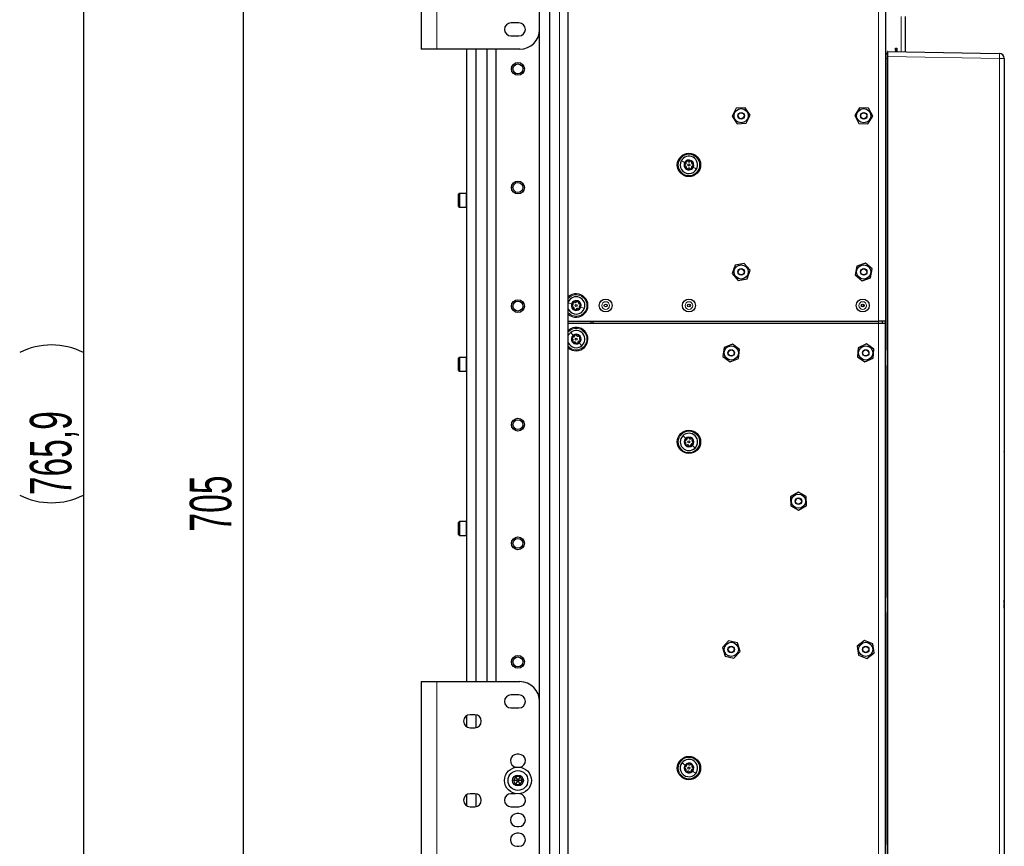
# Paper-space layout 'Blatt3' of a CAD drawing. Header units: millimetres. Extents: x 5 to 418, y 2 to 292.
# Tile 54 of 73: x 176 to 259, y 149 to 218. Entities that reach past the tile are written whole.
import ezdxf

# ---------------------------------------------------------------- set-up
doc = ezdxf.new("R2010")
doc.units = ezdxf.units.MM
doc.layers.add('SLD-0', color=7, linetype='Continuous')
doc.styles.add('SLDTEXTSTYLE0', font='TXT', dxfattribs={"width": 0.605})
doc.dimstyles.new('SLDDIMSTYLE1', dxfattribs={"dimtxt": 3.5, "dimasz": 3.302, "dimexe": 0, "dimexo": 0.0625, "dimgap": 0.875, "dimtad": 1, "dimlfac": 6, "dimrnd": 1e-09, "dimzin": 12, "dimdsep": 46, "dimtxsty": 'SLDTEXTSTYLE0', "dimsah": 1, "dimcen": 0.09, "dimadec": 0, "dimazin": 3, "dimtfac": 1, "dimtofl": 0, "dimtmove": 0, "dimatfit": 3, "dimfxl": 1, "dimfrac": 2, "dimtolj": 1, "dimtzin": 12, "dimarcsym": 0})
doc.dimstyles.new('SLDDIMSTYLE2', dxfattribs={"dimtxt": 3.5, "dimasz": 3.302, "dimexe": 0, "dimexo": 0.0625, "dimgap": 0.875, "dimtad": 1, "dimdec": 1, "dimlfac": 6, "dimrnd": 1e-09, "dimzin": 12, "dimdsep": 46, "dimtxsty": 'SLDTEXTSTYLE0', "dimsah": 1, "dimcen": 0.09, "dimadec": 0, "dimazin": 3, "dimtfac": 1, "dimtofl": 0, "dimtmove": 0, "dimatfit": 3, "dimfxl": 1, "dimfrac": 2, "dimtolj": 1, "dimtzin": 12, "dimarcsym": 0})

# ---------------------------------------------------------------- blocks, each defined once
blk = doc.blocks.new('_D_15')
at = {"layer": 'SLD-0', "color": 7}
for p, q in [((216.251, 238.018), (193.937, 238.018)), ((194.937, 238.018), (194.937, 120.518)), ((214.084, 120.518), (193.937, 120.518))]:
    blk.add_line(p, q, dxfattribs=at)
for points in [[(194.937, 238.018), (194.429, 234.716), (195.445, 234.716)], [(194.937, 120.518), (195.445, 123.82), (194.429, 123.82)]]:
    blk.add_solid(points, dxfattribs=at)
at = {"layer": 'SLD-0', "color": 7, "insert": (190.425, 175.258), "char_height": 3.5, "attachment_point": 1, "rotation": 90, "style": 'SLDTEXTSTYLE0'}
blk.add_mtext('705', dxfattribs=at)
blk = doc.blocks.new('_D_16')
at = {"layer": 'SLD-0', "color": 7}
for p, q in [((220.751, 248.16), (180.46, 248.16)), ((181.46, 248.16), (181.46, 120.518)), ((214.334, 120.518), (180.46, 120.518))]:
    blk.add_line(p, q, dxfattribs=at)
for centre, start, end in [((178.774, 184.983), 63.43495, 116.56505), ((178.774, 183.695), 243.43495, 296.56505)]:
    blk.add_arc(centre, 6.006, start, end, dxfattribs=at)
for points in [[(181.46, 248.16), (180.952, 244.858), (181.968, 244.858)], [(181.46, 120.518), (181.968, 123.82), (180.952, 123.82)]]:
    blk.add_solid(points, dxfattribs=at)
at = {"layer": 'SLD-0', "color": 7, "insert": (176.948, 178.323), "char_height": 3.5, "attachment_point": 1, "rotation": 90, "style": 'SLDTEXTSTYLE0'}
blk.add_mtext('765,9', dxfattribs=at)

psp = doc.layouts.new('Blatt3')

# ---------------------------------------------------------------- linework, layer by layer
at = {"color": 7, "linetype": 'Continuous', "lineweight": 25}
for p, q in [((220.7512, 248.1598), (220.7512, 102.3264)), ((249.0678, 241.3181), (249.0678, 192.9848)), ((219.9178, 140.5181), (219.9178, 238.0181)), ((209.9178, 235.9348), (209.9178, 215.9348)), ((222.3345, 142.1808), (222.3345, 225.8054)), ((250.7345, 218.6848), (250.7345, 215.7057)), ((218.1678, 218.1514), (217.5012, 218.1514)), ((217.5012, 217.0514), (218.1678, 217.0514)), ((211.2512, 215.9348), (209.9178, 215.9348)), ((218.2512, 215.9348), (211.2512, 215.9348)), ((213.7512, 215.9348), (213.7512, 162.6014)), ((214.5428, 215.9348), (214.5428, 162.6014)), ((215.4595, 215.9348), (215.4595, 162.6014)), ((216.2512, 162.6014), (216.2512, 215.9348)), ((249.9012, 216.0181), (250.0262, 216.0181)), ((249.9012, 215.8514), (249.9012, 216.0181)), ((250.0262, 215.8514), (249.9012, 215.8514)), ((249.9012, 215.8514), (249.9012, 215.7202)), ((250.0262, 216.0181), (250.0262, 215.8514)), ((250.0262, 215.8514), (250.0262, 215.718)), ((249.0994, 215.5581), (249.2029, 215.5635)), ((249.2345, 215.3149), (249.2345, 215.6979)), ((249.2345, 129.488), (249.2345, 215.3149)), ((249.2684, 215.7313), (258.6584, 215.5673)), ((259.0678, 215.1507), (259.0678, 144.5876)), ((236.4846, 210.954), (236.1422, 210.2753)), ((237.2436, 210.9968), (236.4846, 210.954)), ((237.6601, 210.3609), (237.2436, 210.9968)), ((246.8791, 210.99), (246.4748, 210.3462)), ((247.6387, 210.9619), (246.8791, 210.99)), ((247.9942, 210.2899), (247.6387, 210.9619)), ((236.1422, 210.2753), (236.5587, 209.6394)), ((237.3177, 209.6822), (237.6601, 210.3609)), ((246.4748, 210.3462), (246.8303, 209.6743)), ((247.5899, 209.6461), (247.9942, 210.2899)), ((236.5587, 209.6394), (237.3177, 209.6822)), ((246.8303, 209.6743), (247.5899, 209.6461)), ((213.1512, 203.7681), (213.0845, 203.7014)), ((213.0845, 202.6681), (213.0845, 203.7014)), ((213.7178, 203.7681), (213.1512, 203.7681)), ((213.1512, 203.7681), (213.1512, 202.6014)), ((213.0845, 202.6681), (213.1512, 202.6014)), ((213.1512, 202.6014), (213.7178, 202.6014)), ((236.4071, 197.7291), (236.1538, 197.0124)), ((237.1544, 197.8682), (236.4071, 197.7291)), ((237.6485, 197.2905), (237.1544, 197.8682)), ((246.655, 197.6435), (246.5187, 196.8956)), ((247.3709, 197.8993), (246.655, 197.6435)), ((247.9503, 197.4072), (247.3709, 197.8993)), ((236.1538, 197.0124), (236.6479, 196.4347)), ((237.3953, 196.5737), (237.6485, 197.2905)), ((246.5187, 196.8956), (247.0981, 196.4036)), ((247.814, 196.6594), (247.9503, 197.4072)), ((236.6479, 196.4347), (237.3953, 196.5737)), ((247.0981, 196.4036), (247.814, 196.6594)), ((222.3345, 192.9848), (248.4845, 192.9848)), ((222.3345, 192.8181), (248.4845, 192.8181)), ((224.2512, 192.8181), (224.2512, 192.9848)), ((224.4178, 192.8181), (224.4178, 192.9848)), ((249.0678, 192.9848), (248.4845, 192.9848)), ((248.4845, 192.8181), (249.0678, 192.8181)), ((248.8178, 192.8181), (248.8178, 192.9848)), ((249.0678, 192.8181), (249.0678, 192.9848)), ((249.0678, 190.7348), (249.0678, 192.8181)), ((222.3808, 192.2477), (222.3345, 192.2076)), ((236.1686, 191.0716), (235.4657, 190.7821)), ((236.7707, 190.6075), (236.1686, 191.0716)), ((247.4608, 191.0759), (246.7747, 190.7486)), ((248.0873, 190.6454), (247.4608, 191.0759)), ((235.4657, 190.7821), (235.3649, 190.0286)), ((236.67, 189.8541), (236.7707, 190.6075)), ((246.7747, 190.7486), (246.7151, 189.9908)), ((248.0277, 189.8875), (248.0873, 190.6454)), ((249.0678, 189.0681), (249.0678, 190.7348)), ((213.1512, 189.9348), (213.0845, 189.8681)), ((213.0845, 188.8348), (213.0845, 189.8681)), ((213.7178, 189.9348), (213.1512, 189.9348)), ((213.1512, 189.9348), (213.1512, 188.7681)), ((235.3649, 190.0286), (235.9671, 189.5646)), ((235.9671, 189.5646), (236.67, 189.8541)), ((246.7151, 189.9908), (247.3416, 189.5602)), ((247.3416, 189.5602), (248.0277, 189.8875)), ((213.0845, 188.8348), (213.1512, 188.7681)), ((213.1512, 188.7681), (213.7178, 188.7681)), ((249.0678, 169.9014), (249.0678, 189.0681)), ((259.0845, 182.1841), (259.0678, 182.1841)), ((259.0845, 182.0008), (259.0678, 182.0008)), ((259.0845, 181.9841), (259.0678, 181.9841)), ((259.0845, 181.8008), (259.0678, 181.8008)), ((259.0845, 181.8), (259.0678, 181.8)), ((259.0845, 181.7977), (259.0678, 181.7977)), ((259.0845, 182.1841), (259.0845, 182.0008)), ((259.0845, 181.9841), (259.0845, 182.0008)), ((259.0845, 181.9841), (259.0845, 181.8008)), ((241.7232, 178.5782), (241.0706, 178.1884)), ((242.3871, 178.2079), (241.7232, 178.5782)), ((241.0706, 178.1884), (241.0819, 177.4283)), ((242.3984, 177.4478), (242.3871, 178.2079)), ((241.0819, 177.4283), (241.7458, 177.058)), ((241.7458, 177.058), (242.3984, 177.4478)), ((213.1512, 176.1014), (213.0845, 176.0348)), ((213.0845, 175.0014), (213.0845, 176.0348)), ((213.7178, 176.1014), (213.1512, 176.1014)), ((213.1512, 176.1014), (213.1512, 174.9348)), ((213.0845, 175.0014), (213.1512, 174.9348)), ((213.1512, 174.9348), (213.7178, 174.9348)), ((259.0845, 174.2181), (259.0678, 174.2181)), ((259.0845, 174.2181), (259.0845, 174.0514)), ((259.0845, 174.0514), (259.0845, 171.7181)), ((259.0845, 171.5514), (259.0678, 171.5514)), ((259.0845, 171.7181), (259.0845, 171.5514)), ((259.0845, 170.8514), (259.0678, 170.8514)), ((259.0845, 170.8514), (259.0845, 170.7723)), ((259.0845, 170.7723), (259.0845, 169.4732)), ((249.0678, 168.2348), (249.0678, 169.9014)), ((259.0845, 169.2357), (259.0845, 169.4732)), ((259.0845, 169.2357), (259.0678, 169.2357)), ((259.0845, 169.1774), (259.0678, 169.1774)), ((259.0845, 168.8107), (259.0678, 168.8107)), ((259.0845, 168.806), (259.0678, 168.806)), ((259.0845, 168.5514), (259.0678, 168.5514)), ((259.0845, 169.2357), (259.0845, 169.1774)), ((259.0845, 168.8107), (259.0845, 169.1774)), ((259.0845, 168.7768), (259.0845, 168.7181)), ((259.0845, 168.7181), (259.0845, 168.5514)), ((249.0678, 149.0681), (249.0678, 168.2348)), ((235.8419, 166.0439), (235.3263, 165.4853)), ((236.5835, 165.8767), (235.8419, 166.0439)), ((247.2932, 166.0706), (246.6955, 165.6008)), ((247.9988, 165.7878), (247.2932, 166.0706)), ((235.3263, 165.4853), (235.5522, 164.7595)), ((236.8094, 165.1508), (236.5835, 165.8767)), ((246.6955, 165.6008), (246.8035, 164.8483)), ((248.1068, 165.0354), (247.9988, 165.7878)), ((235.5522, 164.7595), (236.2938, 164.5923)), ((236.2938, 164.5923), (236.8094, 165.1508)), ((246.8035, 164.8483), (247.5091, 164.5656)), ((247.5091, 164.5656), (248.1068, 165.0354)), ((209.9178, 162.6014), (209.9178, 142.6014)), ((209.9178, 162.6014), (211.2512, 162.6014)), ((211.2512, 162.6014), (218.2512, 162.6014)), ((218.1678, 161.4848), (217.5012, 161.4848)), ((217.5012, 160.3848), (218.1678, 160.3848)), ((213.7512, 159.7291), (213.7512, 158.8071)), ((214.4512, 159.8181), (214.0512, 159.8181)), ((214.5428, 159.8104), (214.5428, 158.7258)), ((214.0512, 158.7181), (214.4512, 158.7181)), ((218.1678, 156.4848), (218.0012, 156.4848)), ((217.8992, 154.6055), (217.6997, 154.2763)), ((218.2841, 154.5972), (217.8992, 154.6055)), ((218.0382, 154.3524), (217.8992, 154.6055)), ((218.2841, 154.5972), (218.1344, 154.3504)), ((218.4693, 154.2598), (218.2841, 154.5972)), ((217.6997, 154.2763), (217.8849, 153.939)), ((217.9883, 154.2702), (217.6997, 154.2763)), ((218.0346, 154.1858), (217.8849, 153.939)), ((217.8849, 153.939), (218.2697, 153.9307)), ((218.0382, 154.3524), (217.9883, 154.2702)), ((217.9883, 154.2702), (218.0346, 154.1858)), ((218.0346, 154.1858), (218.1308, 154.1837)), ((218.1344, 154.3504), (218.0382, 154.3524)), ((218.1308, 154.1837), (218.1807, 154.266)), ((218.2697, 153.9307), (218.1308, 154.1837)), ((218.1807, 154.266), (218.1344, 154.3504)), ((218.4693, 154.2598), (218.1807, 154.266)), ((218.2697, 153.9307), (218.4693, 154.2598)), ((213.7512, 153.0624), (213.7512, 152.1404)), ((214.4512, 153.1514), (214.0512, 153.1514)), ((214.5428, 153.1437), (214.5428, 152.0591)), ((217.8908, 153.1514), (217.5012, 153.1514)), ((214.0512, 152.0514), (214.4512, 152.0514)), ((217.5012, 152.0514), (218.1678, 152.0514)), ((218.1678, 151.4848), (218.0012, 151.4848)), ((218.0012, 150.3848), (218.1678, 150.3848)), ((218.1678, 149.8181), (218.0012, 149.8181)), ((218.0012, 148.7181), (218.1678, 148.7181)), ((249.0678, 147.4014), (249.0678, 149.0681))]:
    psp.add_line(p, q, dxfattribs=at)
at = {"color": 7, "linetype": 'Continuous', "lineweight": 18}
for p, q in [((221.5845, 102.3306), (221.5845, 248.1556)), ((248.4845, 241.3181), (248.4845, 192.9848)), ((211.2512, 235.9348), (211.2512, 215.9348)), ((250.4012, 218.6848), (250.4012, 215.7115)), ((249.0678, 215.142), (249.0994, 215.142)), ((249.2029, 215.1474), (249.0994, 215.142)), ((249.0994, 215.142), (249.0994, 190.5997)), ((249.2029, 129.6438), (249.2029, 215.1474)), ((249.2029, 215.1474), (249.2345, 215.1474)), ((249.2345, 215.3149), (249.2696, 215.3149)), ((249.2696, 215.3149), (249.2696, 129.488)), ((258.673, 215.1507), (249.2696, 215.3149)), ((258.673, 144.5876), (258.673, 215.1507)), ((259.0678, 215.1507), (258.673, 215.1507)), ((213.7178, 202.6014), (213.7178, 203.7681)), ((232.5845, 194.4113), (232.5845, 194.2249)), ((247.226, 194.4168), (247.1256, 194.1964)), ((248.4845, 192.8181), (248.4845, 192.9848)), ((248.4845, 145.3181), (248.4845, 192.8181)), ((249.0678, 190.5997), (249.0994, 190.5997)), ((213.7178, 188.7681), (213.7178, 189.9348)), ((249.0678, 189.2031), (249.0994, 189.2031)), ((249.0994, 189.2031), (249.0994, 169.7664)), ((213.7178, 174.9348), (213.7178, 176.1014)), ((259.0845, 174.0514), (259.0678, 174.0514)), ((259.0845, 171.7181), (259.0678, 171.7181)), ((259.0845, 170.7723), (259.0678, 170.7723)), ((249.0678, 169.7664), (249.0994, 169.7664)), ((259.0845, 169.4732), (259.0678, 169.4732)), ((259.0845, 168.7181), (259.0678, 168.7181)), ((249.0994, 168.3698), (249.0678, 168.3698)), ((249.0994, 168.3698), (249.0994, 148.9331)), ((211.2512, 162.6014), (211.2512, 142.6014)), ((249.0994, 148.9331), (249.0678, 148.9331))]:
    psp.add_line(p, q, dxfattribs=at)
at = {"color": 7, "linetype": 'Continuous', "lineweight": 25, "flags": 128}
psp.add_lwpolyline([(222.3345, 191.7903), (222.3969, 191.9003), (222.5385, 192.0537)], dxfattribs=at)
at = {"color": 7, "linetype": 'Continuous', "lineweight": 25}
for centre, radius in [((218.0845, 214.2681), 0.5417), ((218.0845, 214.2681), 0.4167), ((236.9012, 210.3181), 0.6), ((247.2345, 210.3181), 0.6), ((236.9012, 210.3181), 0.275), ((236.9012, 210.3181), 0.25), ((247.2345, 210.3181), 0.275), ((247.2345, 210.3181), 0.25), ((232.5012, 206.1681), 0.9833), ((232.5012, 206.1681), 0.0863), ((218.0845, 204.2681), 0.5417), ((218.0845, 204.2681), 0.4167), ((236.9012, 197.1514), 0.6), ((247.2345, 197.1514), 0.6), ((236.9012, 197.1514), 0.275), ((236.9012, 197.1514), 0.25), ((247.2345, 197.1514), 0.275), ((247.2345, 197.1514), 0.25), ((218.0845, 194.2681), 0.5417), ((218.0845, 194.2681), 0.4167), ((223.0012, 194.3181), 0.0863), ((225.4845, 194.3181), 0.5442), ((225.4845, 194.3181), 0.125), ((232.5012, 194.3181), 0.5442), ((232.5012, 194.3181), 0.125), ((247.1512, 194.3181), 0.5442), ((247.1512, 194.3181), 0.125), ((223.0012, 191.4848), 0.0863), ((236.0678, 190.3181), 0.6), ((247.4012, 190.3181), 0.6), ((236.0678, 190.3181), 0.275), ((236.0678, 190.3181), 0.25), ((247.4012, 190.3181), 0.275), ((247.4012, 190.3181), 0.25), ((218.0845, 184.2681), 0.5417), ((218.0845, 184.2681), 0.4167), ((232.5012, 182.8181), 0.9833), ((232.5012, 182.8181), 0.0863), ((241.7345, 177.8181), 0.6), ((241.7345, 177.8181), 0.275), ((241.7345, 177.8181), 0.25), ((218.0845, 174.2681), 0.5417), ((218.0845, 174.2681), 0.4167), ((236.0678, 165.3181), 0.6), ((236.0678, 165.3181), 0.275), ((236.0678, 165.3181), 0.25), ((247.4012, 165.3181), 0.6), ((247.4012, 165.3181), 0.275), ((247.4012, 165.3181), 0.25), ((218.0845, 164.2681), 0.5417), ((218.0845, 164.2681), 0.4167), ((232.5012, 155.3181), 0.9833), ((218.0845, 154.2681), 1.1333), ((232.5012, 155.3181), 0.0863), ((218.0845, 154.2681), 0.8333), ((218.0845, 154.2681), 0.4583)]:
    psp.add_circle(centre, radius, dxfattribs=at)
at = {"color": 7, "linetype": 'Continuous', "lineweight": 18}
for centre, radius in [((232.5012, 206.1681), 0.9), ((225.4845, 194.3181), 0.3237), ((232.5012, 194.3181), 0.3237), ((247.1512, 194.3181), 0.3237), ((232.5012, 182.8181), 0.9), ((232.5012, 155.3181), 0.9)]:
    psp.add_circle(centre, radius, dxfattribs=at)
at = {"color": 7, "linetype": 'Continuous', "lineweight": 25}
for centre, radius, start, end in [((217.5012, 217.6014), 0.55, 90, 270), ((218.1678, 217.6014), 0.55, 270, 90), ((218.2512, 217.6014), 1.6667, 270, 0), ((249.1012, 215.5248), 0.0333, 93, 180), ((249.2012, 215.5968), 0.0333, 273, 0), ((249.2678, 215.6979), 0.0333, 89, 180), ((258.6512, 215.1507), 0.4167, 0, 89), ((232.5012, 206.1681), 0.7333, 331.522032, 151.522032), ((232.5012, 206.1681), 0.7333, 151.522032, 331.522032), ((232.5012, 206.1681), 0.4125, 151.522032, 331.522032), ((232.5012, 206.1681), 0.375, 121.522032, 181.522032), ((232.5012, 206.1681), 0.375, 181.522032, 241.522032), ((232.5012, 206.1681), 0.4125, 331.522032, 151.522032), ((232.5012, 206.1681), 0.375, 61.522032, 121.522032), ((232.5012, 206.1681), 0.375, 241.522032, 301.522032), ((232.5012, 206.1681), 0.375, 1.522032, 61.522032), ((232.5012, 206.1681), 0.375, 301.522032, 1.522032), ((213.7178, 203.7348), 0.0333, 0, 90), ((213.7178, 202.6348), 0.0333, 270, 360), ((223.0012, 194.3181), 0.9833, 227.315089, 132.684911), ((223.0012, 194.3181), 0.7333, 341.522032, 155.380023), ((223.0012, 194.3181), 0.4125, 161.522032, 341.522032), ((223.0012, 194.3181), 0.4125, 341.522032, 161.522032), ((223.0012, 194.3181), 0.375, 131.522032, 191.522032), ((223.0012, 194.3181), 0.375, 191.522032, 251.522032), ((223.0012, 194.3181), 0.375, 71.522032, 131.522032), ((223.0012, 194.3181), 0.375, 11.522032, 71.522032), ((223.0012, 194.3181), 0.375, 311.522032, 11.522032), ((223.0012, 194.3181), 0.7333, 204.619977, 341.522032), ((223.0012, 194.3181), 0.375, 251.522032, 311.522032), ((223.0012, 191.4848), 0.9833, 227.315089, 129.117741), ((223.0012, 191.4848), 0.7333, 309.117741, 129.117741), ((223.0012, 191.4848), 0.4125, 129.117741, 309.117741), ((223.0012, 191.4848), 0.375, 99.117741, 159.117741), ((223.0012, 191.4848), 0.4125, 309.117741, 129.117741), ((223.0012, 191.4848), 0.375, 39.117741, 99.117741), ((223.0012, 191.4848), 0.7333, 204.619977, 309.117741), ((223.0012, 191.4848), 0.375, 159.117741, 219.117741), ((223.0012, 191.4848), 0.375, 219.117741, 279.117741), ((223.0012, 191.4848), 0.375, 279.117741, 339.117741), ((223.0012, 191.4848), 0.375, 339.117741, 39.117741), ((213.7178, 189.9014), 0.0333, 0, 90), ((213.7178, 188.8014), 0.0333, 270, 360), ((232.5012, 182.8181), 0.7333, 314.466172, 134.466172), ((232.5012, 182.8181), 0.7333, 134.466172, 314.466172), ((232.5012, 182.8181), 0.4125, 134.466172, 314.466172), ((232.5012, 182.8181), 0.375, 164.466172, 224.466172), ((232.5012, 182.8181), 0.375, 104.466172, 164.466172), ((232.5012, 182.8181), 0.4125, 314.466172, 134.466172), ((232.5012, 182.8181), 0.375, 44.466172, 104.466172), ((232.5012, 182.8181), 0.375, 284.466172, 344.466172), ((232.5012, 182.8181), 0.375, 344.466172, 44.466172), ((232.5012, 182.8181), 0.375, 224.466172, 284.466172), ((213.7178, 176.0681), 0.0333, 0, 90), ((213.7178, 174.9681), 0.0333, 270, 360), ((218.2512, 160.9348), 1.6667, 360, 90), ((217.5012, 160.9348), 0.55, 90, 270), ((218.1678, 160.9348), 0.55, 270, 90), ((214.0512, 159.2681), 0.55, 90, 270), ((214.4512, 159.2681), 0.55, 270, 90), ((218.0012, 155.9348), 0.55, 90, 262.007266), ((218.1678, 155.9348), 0.55, 277.992734, 90), ((232.5012, 155.3181), 0.7333, 321.781627, 141.781627), ((232.5012, 155.3181), 0.7333, 141.781627, 321.781627), ((232.5012, 155.3181), 0.4125, 141.781627, 321.781627), ((232.5012, 155.3181), 0.375, 171.781627, 231.781627), ((232.5012, 155.3181), 0.375, 111.781627, 171.781627), ((232.5012, 155.3181), 0.4125, 321.781627, 141.781627), ((232.5012, 155.3181), 0.375, 51.781627, 111.781627), ((232.5012, 155.3181), 0.375, 291.781627, 351.781627), ((232.5012, 155.3181), 0.375, 351.781627, 51.781627), ((232.5012, 155.3181), 0.375, 231.781627, 291.781627), ((214.0512, 152.6014), 0.55, 90, 270), ((214.4512, 152.6014), 0.55, 270, 90), ((217.5012, 152.6014), 0.55, 90, 270), ((218.1678, 152.6014), 0.55, 270, 82.007266), ((218.0012, 150.9348), 0.55, 90, 270), ((218.1678, 150.9348), 0.55, 270, 90), ((218.0012, 149.2681), 0.55, 90, 270), ((218.1678, 149.2681), 0.55, 270, 90)]:
    psp.add_arc(centre, radius, start, end, dxfattribs=at)
at = {"color": 7, "linetype": 'Continuous', "lineweight": 18}
for centre, radius, start, end in [((256.6705, 215.2894), 2.0072, 356.037961, 7.958387), ((223.0012, 194.3181), 0.9, 341.522032, 137.794554), ((223.0012, 194.3181), 0.9, 222.205446, 341.522032), ((223.0012, 191.4848), 0.9, 309.117741, 137.794554), ((223.0012, 191.4848), 0.9, 222.205446, 309.117741), ((249.0328, 190.5997), 0.0667, 301.746904, 0), ((249.0328, 189.2031), 0.0667, 0, 58.253096), ((249.0328, 169.7664), 0.0667, 301.746904, 0), ((249.0328, 168.3698), 0.0667, 0, 58.253096), ((249.0328, 148.9331), 0.0667, 301.746904, 0)]:
    psp.add_arc(centre, radius, start, end, dxfattribs=at)
for centre, major_axis, ratio, start_param, end_param in [((249.1012, 215.1409), (-0.0017, 0.4171), 0.0041715, 0.0002011, 1.5682584), ((249.2012, 215.1462), (0.0017, 0.4173), 0.0041678, 4.7153639, 6.2834212), ((249.2678, 215.3145), (0.0006, 0.4167), 0.0041852, 4.7132352, 6.2831181)]:
    psp.add_ellipse(centre, major_axis=major_axis, ratio=ratio, start_param=start_param, end_param=end_param, dxfattribs=at)
for points in [[(231.8566, 206.5178), (231.8962, 206.4962), (231.9755, 206.4532), (232.0842, 206.3943), (232.1386, 206.3648)], [(233.1458, 205.8184), (233.1061, 205.8399), (233.0268, 205.883), (232.9181, 205.9419), (232.8638, 205.9714)], [(223.6967, 194.0857), (223.6539, 194.1), (223.5683, 194.1286), (223.451, 194.1678), (223.3924, 194.1873)], [(222.5385, 192.0537), (222.567, 192.0187), (222.6239, 191.9487), (222.7019, 191.8528), (222.7409, 191.8048)], [(223.4638, 190.9158), (223.4354, 190.9508), (223.3784, 191.0208), (223.3004, 191.1167), (223.2614, 191.1647)], [(231.9875, 183.3414), (232.0191, 183.3092), (232.0823, 183.2448), (232.1689, 183.1566), (232.2122, 183.1125)], [(233.0149, 182.2947), (232.9833, 182.3269), (232.92, 182.3913), (232.8334, 182.4796), (232.7901, 182.5237)], [(231.925, 155.7718), (231.9605, 155.7439), (232.0314, 155.688), (232.1285, 155.6115), (232.1771, 155.5733)], [(233.0773, 154.8644), (233.0419, 154.8923), (232.971, 154.9481), (232.8738, 155.0246), (232.8252, 155.0629)]]:
    psp.add_open_spline(points, degree=3, dxfattribs=at)
at = {"color": 7, "linetype": 'Continuous', "lineweight": 25}
for points, knots in [([(232.182, 206.2326), (232.1746, 206.2299), (232.1598, 206.2245), (232.1414, 206.2074), (232.1283, 206.1846), (232.127, 206.1669), (232.1263, 206.1581)], [0, 0, 0, 0, 0.24980712, 0.50005507, 0.75030939, 1, 1, 1, 1]), ([(232.1263, 206.1581), (232.1274, 206.1494), (232.1297, 206.1318), (232.1439, 206.1098), (232.1632, 206.0936), (232.1783, 206.089), (232.1859, 206.0867)], [0, 0, 0, 0, 0.2498571, 0.4994664, 0.7490114, 1, 1, 1, 1]), ([(232.182, 206.2326), (232.198, 206.2386), (232.2219, 206.2477), (232.2483, 206.2731), (232.2646, 206.2962), (232.2751, 206.3224), (232.2822, 206.3586), (232.2767, 206.3837), (232.2731, 206.4004)], [0, 0, 0, 0, 0.2491679, 0.3743031, 0.4989033, 0.6239875, 0.7497462, 1, 1, 1, 1]), ([(232.2857, 205.924), (232.2885, 205.9408), (232.2926, 205.966), (232.2838, 206.0016), (232.2719, 206.0272), (232.2545, 206.0495), (232.2267, 206.0737), (232.2022, 206.0815), (232.1859, 206.0867)], [0, 0, 0, 0, 0.249201, 0.3743378, 0.4989316, 0.6240084, 0.74976, 1, 1, 1, 1]), ([(232.3051, 206.4877), (232.2981, 206.4824), (232.284, 206.4716), (232.2721, 206.4483), (232.2677, 206.4235), (232.2713, 206.4081), (232.2731, 206.4004)], [0, 0, 0, 0, 0.250033, 0.4996315, 0.7492277, 1, 1, 1, 1]), ([(232.2857, 205.924), (232.2843, 205.9162), (232.2816, 205.9006), (232.2873, 205.8762), (232.3005, 205.8534), (232.3151, 205.8434), (232.3224, 205.8385)], [0, 0, 0, 0, 0.2498519, 0.4999015, 0.7501147, 1, 1, 1, 1]), ([(232.3975, 206.4767), (232.3914, 206.4818), (232.3793, 206.492), (232.3553, 206.4993), (232.329, 206.4992), (232.3131, 206.4916), (232.3051, 206.4877)], [0, 0, 0, 0, 0.2498147, 0.4999078, 0.7501201, 1, 1, 1, 1]), ([(232.3224, 205.8385), (232.3305, 205.8351), (232.3468, 205.8283), (232.373, 205.8296), (232.3967, 205.8382), (232.4082, 205.849), (232.414, 205.8544)], [0, 0, 0, 0, 0.2499907, 0.4996106, 0.7491271, 1, 1, 1, 1]), ([(232.3975, 206.4767), (232.4107, 206.4659), (232.4305, 206.4498), (232.4657, 206.4396), (232.4938, 206.437), (232.5218, 206.441), (232.5567, 206.453), (232.5757, 206.4703), (232.5883, 206.4818)], [0, 0, 0, 0, 0.2491995, 0.3743362, 0.4989302, 0.6240074, 0.7497593, 1, 1, 1, 1]), ([(232.6049, 205.8594), (232.5917, 205.8702), (232.5719, 205.8864), (232.5366, 205.8966), (232.5085, 205.8991), (232.4805, 205.8952), (232.4457, 205.8832), (232.4267, 205.8659), (232.414, 205.8544)], [0, 0, 0, 0, 0.2491995, 0.3743362, 0.4989302, 0.6240074, 0.7497593, 1, 1, 1, 1]), ([(232.68, 206.4977), (232.6718, 206.5011), (232.6555, 206.5079), (232.6293, 206.5066), (232.6057, 206.498), (232.5941, 206.4872), (232.5883, 206.4818)], [0, 0, 0, 0, 0.2499907, 0.4996106, 0.7491271, 1, 1, 1, 1]), ([(232.6049, 205.8594), (232.6109, 205.8544), (232.623, 205.8442), (232.647, 205.8369), (232.6733, 205.8369), (232.6893, 205.8446), (232.6972, 205.8484)], [0, 0, 0, 0, 0.2498147, 0.4999078, 0.7501201, 1, 1, 1, 1]), ([(232.7166, 206.4122), (232.718, 206.42), (232.7207, 206.4355), (232.7151, 206.46), (232.7019, 206.4827), (232.6873, 206.4927), (232.68, 206.4977)], [0, 0, 0, 0, 0.2498519, 0.4999015, 0.7501147, 1, 1, 1, 1]), ([(232.6972, 205.8484), (232.7042, 205.8538), (232.7183, 205.8645), (232.7303, 205.8879), (232.7346, 205.9126), (232.7311, 205.928), (232.7293, 205.9358)], [0, 0, 0, 0, 0.250033, 0.4996315, 0.7492277, 1, 1, 1, 1]), ([(232.7166, 206.4122), (232.7139, 206.3954), (232.7098, 206.3702), (232.7185, 206.3345), (232.7304, 206.3089), (232.7478, 206.2867), (232.7757, 206.2625), (232.8001, 206.2547), (232.8164, 206.2495)], [0, 0, 0, 0, 0.249201, 0.3743378, 0.4989316, 0.6240084, 0.74976, 1, 1, 1, 1]), ([(232.8203, 206.1036), (232.8044, 206.0975), (232.7805, 206.0885), (232.754, 206.0631), (232.7378, 206.04), (232.7272, 206.0138), (232.7202, 205.9776), (232.7256, 205.9525), (232.7293, 205.9358)], [0, 0, 0, 0, 0.2491679, 0.3743031, 0.4989033, 0.6239875, 0.7497462, 1, 1, 1, 1]), ([(232.876, 206.178), (232.8749, 206.1868), (232.8726, 206.2043), (232.8584, 206.2264), (232.8391, 206.2425), (232.824, 206.2472), (232.8164, 206.2495)], [0, 0, 0, 0, 0.2498571, 0.4994664, 0.7490114, 1, 1, 1, 1]), ([(232.8203, 206.1036), (232.8277, 206.1063), (232.8426, 206.1116), (232.8609, 206.1288), (232.874, 206.1516), (232.8754, 206.1692), (232.876, 206.178)], [0, 0, 0, 0, 0.2498071, 0.5000551, 0.7503094, 1, 1, 1, 1]), ([(222.6757, 194.3262), (222.6688, 194.3223), (222.6551, 194.3144), (222.64, 194.2943), (222.6311, 194.2696), (222.6329, 194.252), (222.6337, 194.2432)], [0, 0, 0, 0, 0.24980712, 0.50005507, 0.75030939, 1, 1, 1, 1]), ([(222.6337, 194.2432), (222.6364, 194.2347), (222.6417, 194.2179), (222.6595, 194.1987), (222.6813, 194.1861), (222.697, 194.1842), (222.7048, 194.1832)], [0, 0, 0, 0, 0.24985708, 0.49946639, 0.74901135, 1, 1, 1, 1]), ([(222.6757, 194.3262), (222.6903, 194.3349), (222.7123, 194.348), (222.7339, 194.3776), (222.7459, 194.4031), (222.7518, 194.4308), (222.7524, 194.4677), (222.7427, 194.4915), (222.7362, 194.5073)], [0, 0, 0, 0, 0.2491679, 0.3743031, 0.4989033, 0.6239875, 0.7497462, 1, 1, 1, 1]), ([(222.7526, 194.5988), (222.7466, 194.5923), (222.7346, 194.5793), (222.7269, 194.5542), (222.7269, 194.5291), (222.7331, 194.5146), (222.7362, 194.5073)], [0, 0, 0, 0, 0.250033, 0.4996315, 0.7492277, 1, 1, 1, 1]), ([(222.8455, 194.604), (222.8386, 194.608), (222.825, 194.6159), (222.8, 194.6189), (222.7741, 194.6143), (222.7598, 194.604), (222.7526, 194.5988)], [0, 0, 0, 0, 0.2498147, 0.4999078, 0.7501201, 1, 1, 1, 1]), ([(222.8455, 194.604), (222.8603, 194.5957), (222.8826, 194.5832), (222.9191, 194.5793), (222.9472, 194.5817), (222.9741, 194.5904), (223.0063, 194.6083), (223.0221, 194.6286), (223.0325, 194.6422)], [0, 0, 0, 0, 0.2491995, 0.3743362, 0.4989302, 0.6240074, 0.7497593, 1, 1, 1, 1]), ([(223.12, 194.6738), (223.1114, 194.6757), (223.0941, 194.6795), (223.0686, 194.6737), (223.0468, 194.6611), (223.0373, 194.6485), (223.0325, 194.6422)], [0, 0, 0, 0, 0.2499907, 0.4996106, 0.7491271, 1, 1, 1, 1]), ([(223.1709, 194.5959), (223.171, 194.6038), (223.171, 194.6196), (223.1611, 194.6427), (223.1442, 194.6628), (223.1281, 194.6701), (223.12, 194.6738)], [0, 0, 0, 0, 0.2498519, 0.4999015, 0.7501147, 1, 1, 1, 1]), ([(223.1709, 194.5959), (223.1712, 194.5789), (223.1715, 194.5533), (223.1863, 194.5198), (223.2025, 194.4966), (223.2235, 194.4777), (223.2551, 194.4587), (223.2806, 194.4553), (223.2975, 194.453)], [0, 0, 0, 0, 0.249201, 0.3743378, 0.4989316, 0.6240084, 0.74976, 1, 1, 1, 1]), ([(223.3267, 194.31), (223.312, 194.3013), (223.29, 194.2882), (223.2684, 194.2586), (223.2564, 194.233), (223.2505, 194.2054), (223.2499, 194.1685), (223.2597, 194.1447), (223.2661, 194.1289)], [0, 0, 0, 0, 0.2491679, 0.3743031, 0.4989033, 0.6239875, 0.7497462, 1, 1, 1, 1]), ([(223.3686, 194.393), (223.366, 194.4014), (223.3607, 194.4183), (223.3428, 194.4375), (223.3211, 194.4501), (223.3054, 194.452), (223.2975, 194.453)], [0, 0, 0, 0, 0.2498571, 0.4994664, 0.7490114, 1, 1, 1, 1]), ([(223.3267, 194.31), (223.3335, 194.3139), (223.3472, 194.3218), (223.3623, 194.3419), (223.3712, 194.3666), (223.3695, 194.3842), (223.3686, 194.393)], [0, 0, 0, 0, 0.2498071, 0.5000551, 0.7503094, 1, 1, 1, 1]), ([(222.8314, 194.0403), (222.8312, 194.0573), (222.8308, 194.0829), (222.816, 194.1164), (222.7999, 194.1396), (222.7788, 194.1585), (222.7472, 194.1775), (222.7218, 194.1809), (222.7048, 194.1832)], [0, 0, 0, 0, 0.24920104, 0.37433782, 0.49893155, 0.62400843, 0.74976002, 1, 1, 1, 1]), ([(222.8314, 194.0403), (222.8314, 194.0324), (222.8314, 194.0166), (222.8412, 193.9934), (222.8582, 193.9734), (222.8743, 193.9661), (222.8823, 193.9624)], [0, 0, 0, 0, 0.2498519, 0.4999015, 0.7501147, 1, 1, 1, 1]), ([(222.8823, 193.9624), (222.8909, 193.9605), (222.9082, 193.9566), (222.9338, 193.9625), (222.9555, 193.975), (222.965, 193.9877), (222.9698, 193.994)], [0, 0, 0, 0, 0.2499907, 0.4996106, 0.7491271, 1, 1, 1, 1]), ([(223.1569, 194.0321), (223.142, 194.0405), (223.1197, 194.053), (223.0832, 194.0569), (223.0551, 194.0545), (223.0282, 194.0458), (222.996, 194.0279), (222.9803, 194.0075), (222.9698, 193.994)], [0, 0, 0, 0, 0.24919948, 0.37433619, 0.49893021, 0.62400742, 0.74975934, 1, 1, 1, 1]), ([(223.1569, 194.0321), (223.1637, 194.0282), (223.1774, 194.0203), (223.2023, 194.0172), (223.2282, 194.0219), (223.2426, 194.0322), (223.2498, 194.0373)], [0, 0, 0, 0, 0.2498147, 0.4999078, 0.7501201, 1, 1, 1, 1]), ([(223.2498, 194.0373), (223.2557, 194.0438), (223.2677, 194.0568), (223.2754, 194.0819), (223.2754, 194.1071), (223.2693, 194.1216), (223.2661, 194.1289)], [0, 0, 0, 0, 0.250033, 0.4996315, 0.7492277, 1, 1, 1, 1]), ([(222.7307, 191.666), (222.7477, 191.6655), (222.7733, 191.6648), (222.8074, 191.6782), (222.8313, 191.6933), (222.851, 191.7136), (222.8713, 191.7443), (222.8758, 191.7696), (222.8788, 191.7865)], [0, 0, 0, 0, 0.2491679, 0.3743031, 0.4989033, 0.6239875, 0.7497462, 1, 1, 1, 1]), ([(222.9417, 191.855), (222.9332, 191.8527), (222.9161, 191.8481), (222.8962, 191.8311), (222.8827, 191.8099), (222.8801, 191.7943), (222.8788, 191.7865)], [0, 0, 0, 0, 0.250033, 0.4996315, 0.7492277, 1, 1, 1, 1]), ([(223.0229, 191.8096), (223.0193, 191.8166), (223.012, 191.8306), (222.9925, 191.8466), (222.9682, 191.8565), (222.9506, 191.8555), (222.9417, 191.855)], [0, 0, 0, 0, 0.2498147, 0.4999078, 0.7501201, 1, 1, 1, 1]), ([(223.0229, 191.8096), (223.031, 191.7946), (223.0432, 191.7721), (223.0718, 191.7492), (223.0969, 191.7362), (223.1243, 191.7292), (223.1611, 191.727), (223.1852, 191.7357), (223.2013, 191.7416)], [0, 0, 0, 0, 0.2491995, 0.3743362, 0.4989302, 0.6240074, 0.7497593, 1, 1, 1, 1]), ([(223.2921, 191.7213), (223.2859, 191.7276), (223.2734, 191.7401), (223.2486, 191.7489), (223.2235, 191.7499), (223.2087, 191.7444), (223.2013, 191.7416)], [0, 0, 0, 0, 0.2499907, 0.4996106, 0.7491271, 1, 1, 1, 1]), ([(222.6508, 191.6184), (222.6485, 191.6099), (222.6439, 191.5928), (222.6487, 191.567), (222.6603, 191.5447), (222.6726, 191.5347), (222.6787, 191.5297)], [0, 0, 0, 0, 0.24985708, 0.49946639, 0.74901135, 1, 1, 1, 1]), ([(222.7307, 191.666), (222.7228, 191.6664), (222.707, 191.6671), (222.6835, 191.6582), (222.6627, 191.6421), (222.6548, 191.6263), (222.6508, 191.6184)], [0, 0, 0, 0, 0.2498071, 0.5000551, 0.7503094, 1, 1, 1, 1]), ([(222.7089, 191.3412), (222.7179, 191.3557), (222.7313, 191.3774), (222.7368, 191.4137), (222.7356, 191.4419), (222.7279, 191.4691), (222.7114, 191.5021), (222.6918, 191.5187), (222.6787, 191.5297)], [0, 0, 0, 0, 0.249201, 0.3743378, 0.4989316, 0.6240084, 0.74976, 1, 1, 1, 1]), ([(222.7089, 191.3412), (222.7047, 191.3345), (222.6962, 191.3212), (222.6921, 191.2964), (222.6957, 191.2703), (222.7054, 191.2556), (222.7102, 191.2482)], [0, 0, 0, 0, 0.2498519, 0.4999015, 0.7501147, 1, 1, 1, 1]), ([(222.7102, 191.2482), (222.7165, 191.2419), (222.729, 191.2294), (222.7537, 191.2206), (222.7788, 191.2196), (222.7936, 191.2251), (222.801, 191.2279)], [0, 0, 0, 0, 0.2499907, 0.4996106, 0.7491271, 1, 1, 1, 1]), ([(222.9794, 191.1599), (222.9713, 191.1749), (222.9592, 191.1974), (222.9305, 191.2203), (222.9055, 191.2333), (222.8781, 191.2403), (222.8413, 191.2425), (222.8171, 191.2338), (222.801, 191.2279)], [0, 0, 0, 0, 0.2491995, 0.3743362, 0.4989302, 0.6240074, 0.7497593, 1, 1, 1, 1]), ([(222.9794, 191.1599), (222.983, 191.1529), (222.9903, 191.1389), (223.0098, 191.1229), (223.0341, 191.113), (223.0518, 191.114), (223.0606, 191.1145)], [0, 0, 0, 0, 0.24981472, 0.49990781, 0.75012012, 1, 1, 1, 1]), ([(223.0606, 191.1145), (223.0691, 191.1168), (223.0862, 191.1214), (223.1062, 191.1384), (223.1197, 191.1596), (223.1222, 191.1752), (223.1235, 191.183)], [0, 0, 0, 0, 0.250033, 0.4996315, 0.7492277, 1, 1, 1, 1]), ([(223.2716, 191.3035), (223.2546, 191.304), (223.229, 191.3047), (223.1949, 191.2913), (223.1711, 191.2762), (223.1513, 191.2559), (223.131, 191.2252), (223.1265, 191.1999), (223.1235, 191.183)], [0, 0, 0, 0, 0.2491679, 0.3743031, 0.4989033, 0.6239875, 0.7497462, 1, 1, 1, 1]), ([(223.2934, 191.6283), (223.2845, 191.6138), (223.271, 191.5921), (223.2656, 191.5558), (223.2668, 191.5276), (223.2744, 191.5004), (223.2909, 191.4674), (223.3106, 191.4508), (223.3236, 191.4398)], [0, 0, 0, 0, 0.249201, 0.3743378, 0.4989316, 0.6240084, 0.74976, 1, 1, 1, 1]), ([(223.2716, 191.3035), (223.2795, 191.3031), (223.2953, 191.3025), (223.3188, 191.3113), (223.3396, 191.3274), (223.3476, 191.3432), (223.3515, 191.3511)], [0, 0, 0, 0, 0.2498071, 0.5000551, 0.7503094, 1, 1, 1, 1]), ([(223.2934, 191.6283), (223.2976, 191.635), (223.3061, 191.6483), (223.3102, 191.6731), (223.3066, 191.6992), (223.297, 191.714), (223.2921, 191.7213)], [0, 0, 0, 0, 0.2498519, 0.4999015, 0.7501147, 1, 1, 1, 1]), ([(223.3515, 191.3511), (223.3538, 191.3596), (223.3584, 191.3767), (223.3536, 191.4025), (223.342, 191.4248), (223.3298, 191.4348), (223.3236, 191.4398)], [0, 0, 0, 0, 0.2498571, 0.4994664, 0.7490114, 1, 1, 1, 1]), ([(232.1399, 182.9185), (232.1384, 182.9098), (232.1354, 182.8924), (232.1426, 182.8671), (232.1562, 182.846), (232.1693, 182.8372), (232.1759, 182.8328)], [0, 0, 0, 0, 0.2498571, 0.4994664, 0.7490114, 1, 1, 1, 1]), ([(232.215, 182.9734), (232.2071, 182.973), (232.1913, 182.9722), (232.1687, 182.9612), (232.1495, 182.9432), (232.1431, 182.9267), (232.1399, 182.9185)], [0, 0, 0, 0, 0.2498071, 0.5000551, 0.7503094, 1, 1, 1, 1]), ([(232.2236, 182.6479), (232.2311, 182.6632), (232.2425, 182.6861), (232.2445, 182.7227), (232.2407, 182.7507), (232.2306, 182.7771), (232.2111, 182.8083), (232.19, 182.823), (232.1759, 182.8328)], [0, 0, 0, 0, 0.249201, 0.3743378, 0.4989316, 0.6240084, 0.74976, 1, 1, 1, 1]), ([(232.2236, 182.6479), (232.22, 182.6409), (232.2128, 182.6268), (232.211, 182.6017), (232.217, 182.5761), (232.228, 182.5623), (232.2335, 182.5554)], [0, 0, 0, 0, 0.2498519, 0.4999015, 0.7501147, 1, 1, 1, 1]), ([(232.215, 182.9734), (232.232, 182.9745), (232.2575, 182.9761), (232.2902, 182.9926), (232.3126, 183.0099), (232.3303, 183.0319), (232.3477, 183.0644), (232.3498, 183.0901), (232.3512, 183.1071)], [0, 0, 0, 0, 0.2491679, 0.3743031, 0.4989033, 0.6239875, 0.7497462, 1, 1, 1, 1]), ([(232.4075, 183.1812), (232.3992, 183.1781), (232.3826, 183.172), (232.3643, 183.1532), (232.3529, 183.1308), (232.3518, 183.115), (232.3512, 183.1071)], [0, 0, 0, 0, 0.250033, 0.4996315, 0.7492277, 1, 1, 1, 1]), ([(232.4926, 183.1436), (232.4883, 183.1502), (232.4797, 183.1634), (232.4589, 183.1775), (232.4337, 183.1851), (232.4162, 183.1825), (232.4075, 183.1812)], [0, 0, 0, 0, 0.2498147, 0.4999078, 0.7501201, 1, 1, 1, 1]), ([(232.4926, 183.1436), (232.502, 183.1294), (232.5162, 183.1081), (232.5469, 183.088), (232.573, 183.0773), (232.6009, 183.0729), (232.6378, 183.0742), (232.661, 183.0851), (232.6765, 183.0924)], [0, 0, 0, 0, 0.2491995, 0.3743362, 0.4989302, 0.6240074, 0.7497593, 1, 1, 1, 1]), ([(232.7873, 182.6628), (232.7703, 182.6617), (232.7448, 182.6601), (232.7121, 182.6435), (232.6898, 182.6262), (232.672, 182.6043), (232.6546, 182.5717), (232.6525, 182.5461), (232.6511, 182.5291)], [0, 0, 0, 0, 0.2491679, 0.3743031, 0.4989033, 0.6239875, 0.7497462, 1, 1, 1, 1]), ([(232.7688, 183.0808), (232.762, 183.0864), (232.7484, 183.0977), (232.7229, 183.1041), (232.6978, 183.1028), (232.6836, 183.0959), (232.6765, 183.0924)], [0, 0, 0, 0, 0.2499907, 0.4996106, 0.7491271, 1, 1, 1, 1]), ([(232.7787, 182.9883), (232.7712, 182.973), (232.7598, 182.9501), (232.7578, 182.9135), (232.7616, 182.8855), (232.7717, 182.8591), (232.7913, 182.8278), (232.8124, 182.8132), (232.8264, 182.8034)], [0, 0, 0, 0, 0.249201, 0.3743378, 0.4989316, 0.6240084, 0.74976, 1, 1, 1, 1]), ([(232.7787, 182.9883), (232.7823, 182.9953), (232.7895, 183.0094), (232.7913, 183.0344), (232.7853, 183.06), (232.7743, 183.0739), (232.7688, 183.0808)], [0, 0, 0, 0, 0.2498519, 0.4999015, 0.7501147, 1, 1, 1, 1]), ([(232.7873, 182.6628), (232.7952, 182.6632), (232.811, 182.664), (232.8336, 182.675), (232.8528, 182.693), (232.8592, 182.7094), (232.8625, 182.7177)], [0, 0, 0, 0, 0.24980712, 0.50005507, 0.75030939, 1, 1, 1, 1]), ([(232.8625, 182.7177), (232.8639, 182.7264), (232.8669, 182.7438), (232.8598, 182.769), (232.8461, 182.7901), (232.833, 182.799), (232.8264, 182.8034)], [0, 0, 0, 0, 0.2498571, 0.4994664, 0.7490114, 1, 1, 1, 1]), ([(232.2335, 182.5554), (232.2403, 182.5498), (232.254, 182.5385), (232.2794, 182.5321), (232.3045, 182.5333), (232.3187, 182.5403), (232.3258, 182.5437)], [0, 0, 0, 0, 0.2499907, 0.4996106, 0.7491271, 1, 1, 1, 1]), ([(232.5098, 182.4926), (232.5003, 182.5068), (232.4861, 182.5281), (232.4554, 182.5481), (232.4293, 182.5588), (232.4014, 182.5632), (232.3645, 182.562), (232.3413, 182.551), (232.3258, 182.5437)], [0, 0, 0, 0, 0.2491995, 0.3743362, 0.4989302, 0.6240074, 0.7497593, 1, 1, 1, 1]), ([(232.5098, 182.4926), (232.5141, 182.486), (232.5226, 182.4727), (232.5435, 182.4587), (232.5686, 182.451), (232.5861, 182.4537), (232.5948, 182.455)], [0, 0, 0, 0, 0.2498147, 0.4999078, 0.7501201, 1, 1, 1, 1]), ([(232.5948, 182.455), (232.6031, 182.4581), (232.6197, 182.4642), (232.638, 182.483), (232.6494, 182.5054), (232.6505, 182.5212), (232.6511, 182.5291)], [0, 0, 0, 0, 0.250033, 0.4996315, 0.7492277, 1, 1, 1, 1]), ([(232.13, 155.3717), (232.1297, 155.3629), (232.1289, 155.3452), (232.1392, 155.3211), (232.1555, 155.3019), (232.1696, 155.2948), (232.1767, 155.2912)], [0, 0, 0, 0, 0.2498571, 0.4994664, 0.7490114, 1, 1, 1, 1]), ([(232.1975, 155.4357), (232.1898, 155.4343), (232.1742, 155.4315), (232.1532, 155.4177), (232.1365, 155.3974), (232.1322, 155.3803), (232.13, 155.3717)], [0, 0, 0, 0, 0.2498071, 0.5000551, 0.7503094, 1, 1, 1, 1]), ([(232.2475, 155.1139), (232.2531, 155.13), (232.2614, 155.1542), (232.2588, 155.1908), (232.2514, 155.2181), (232.238, 155.2429), (232.2147, 155.2715), (232.1919, 155.2833), (232.1767, 155.2912)], [0, 0, 0, 0, 0.249201, 0.3743378, 0.4989316, 0.6240084, 0.74976, 1, 1, 1, 1]), ([(232.1975, 155.4357), (232.2143, 155.4389), (232.2394, 155.4438), (232.2697, 155.4644), (232.2897, 155.4844), (232.3045, 155.5084), (232.3176, 155.5429), (232.3164, 155.5686), (232.3157, 155.5857)], [0, 0, 0, 0, 0.2491679, 0.3743031, 0.4989033, 0.6239875, 0.7497462, 1, 1, 1, 1]), ([(232.362, 155.6663), (232.3542, 155.6622), (232.3385, 155.654), (232.3228, 155.633), (232.3143, 155.6094), (232.3152, 155.5936), (232.3157, 155.5857)], [0, 0, 0, 0, 0.250033, 0.4996315, 0.7492277, 1, 1, 1, 1]), ([(232.4512, 155.6398), (232.4461, 155.6458), (232.4359, 155.6579), (232.4134, 155.6692), (232.3875, 155.6736), (232.3705, 155.6687), (232.362, 155.6663)], [0, 0, 0, 0, 0.2498147, 0.4999078, 0.7501201, 1, 1, 1, 1]), ([(232.4512, 155.6398), (232.4624, 155.627), (232.4791, 155.6077), (232.5121, 155.5916), (232.5394, 155.5844), (232.5677, 155.5836), (232.6041, 155.5895), (232.6257, 155.6033), (232.6401, 155.6125)], [0, 0, 0, 0, 0.2491995, 0.3743362, 0.4989302, 0.6240074, 0.7497593, 1, 1, 1, 1]), ([(232.7332, 155.6127), (232.7257, 155.6174), (232.7108, 155.6269), (232.6847, 155.63), (232.66, 155.6256), (232.6468, 155.6169), (232.6401, 155.6125)], [0, 0, 0, 0, 0.2499907, 0.4996106, 0.7491271, 1, 1, 1, 1]), ([(232.7548, 155.5222), (232.7575, 155.5297), (232.7628, 155.5445), (232.7614, 155.5696), (232.7522, 155.5942), (232.7395, 155.6066), (232.7332, 155.6127)], [0, 0, 0, 0, 0.2498519, 0.4999015, 0.7501147, 1, 1, 1, 1]), ([(232.7548, 155.5222), (232.7493, 155.5061), (232.7409, 155.482), (232.7436, 155.4454), (232.7509, 155.4181), (232.7643, 155.3932), (232.7877, 155.3647), (232.8105, 155.3528), (232.8256, 155.345)], [0, 0, 0, 0, 0.249201, 0.3743378, 0.4989316, 0.6240084, 0.74976, 1, 1, 1, 1]), ([(232.8048, 155.2005), (232.8125, 155.2019), (232.8281, 155.2047), (232.8491, 155.2185), (232.8658, 155.2388), (232.8702, 155.2559), (232.8723, 155.2645)], [0, 0, 0, 0, 0.2498071, 0.5000551, 0.7503094, 1, 1, 1, 1]), ([(232.8723, 155.2645), (232.8727, 155.2733), (232.8734, 155.291), (232.8631, 155.3151), (232.8469, 155.3343), (232.8327, 155.3414), (232.8256, 155.345)], [0, 0, 0, 0, 0.2498571, 0.4994664, 0.7490114, 1, 1, 1, 1]), ([(232.2475, 155.1139), (232.2449, 155.1065), (232.2395, 155.0916), (232.241, 155.0665), (232.2501, 155.0419), (232.2628, 155.0296), (232.2692, 155.0235)], [0, 0, 0, 0, 0.2498519, 0.4999015, 0.7501147, 1, 1, 1, 1]), ([(232.2692, 155.0235), (232.2766, 155.0187), (232.2916, 155.0093), (232.3176, 155.0061), (232.3424, 155.0106), (232.3556, 155.0193), (232.3622, 155.0236)], [0, 0, 0, 0, 0.2499907, 0.4996106, 0.7491271, 1, 1, 1, 1]), ([(232.5511, 154.9964), (232.54, 155.0092), (232.5232, 155.0285), (232.4902, 155.0445), (232.4629, 155.0518), (232.4347, 155.0526), (232.3983, 155.0467), (232.3766, 155.0328), (232.3622, 155.0236)], [0, 0, 0, 0, 0.2491995, 0.3743362, 0.4989302, 0.6240074, 0.7497593, 1, 1, 1, 1]), ([(232.5511, 154.9964), (232.5562, 154.9903), (232.5664, 154.9783), (232.5889, 154.967), (232.6148, 154.9626), (232.6318, 154.9674), (232.6403, 154.9699)], [0, 0, 0, 0, 0.24981472, 0.49990781, 0.75012012, 1, 1, 1, 1]), ([(232.6403, 154.9699), (232.6481, 154.974), (232.6638, 154.9822), (232.6795, 155.0032), (232.6881, 155.0268), (232.6871, 155.0426), (232.6867, 155.0505)], [0, 0, 0, 0, 0.250033, 0.4996315, 0.7492277, 1, 1, 1, 1]), ([(232.8048, 155.2005), (232.7881, 155.1973), (232.763, 155.1924), (232.7326, 155.1718), (232.7127, 155.1518), (232.6978, 155.1278), (232.6848, 155.0933), (232.6859, 155.0676), (232.6867, 155.0505)], [0, 0, 0, 0, 0.24916786, 0.37430311, 0.49890328, 0.62398745, 0.74974625, 1, 1, 1, 1])]:
    psp.add_open_spline(points, degree=3, knots=knots, dxfattribs=at)
at = {"color": 7, "linetype": 'Continuous', "lineweight": 18}
psp.add_open_spline([(222.3345, 194.5409), (222.3685, 194.5295), (222.4456, 194.5038), (222.551, 194.4685), (222.6099, 194.4488)], degree=3, knots=[0, 0, 0, 0, 0.4407954, 1, 1, 1, 1], dxfattribs=at)

# ---------------------------------------------------------------- dimensions: what is measured, and where the dimension line sits
at = {"layer": 'SLD-0', "color": 7}
dim = psp.add_linear_dim(base=(181.4596, 120.5181), p1=(220.7512, 248.1598), p2=(214.3345, 120.5181), angle=90, text='(<>)', dimstyle='SLDDIMSTYLE2', dxfattribs=at)
dim.commit()
dim.dimension.update_dxf_attribs({"geometry": '_D_16', "text_midpoint": (181.4596, 184.3389), "dimtype": 160})
dim = psp.add_linear_dim(base=(194.9371, 120.5181), p1=(216.2512, 238.0181), p2=(214.0845, 120.5181), angle=90, dimstyle='SLDDIMSTYLE1', dxfattribs=at)
dim.commit()
dim.dimension.update_dxf_attribs({"geometry": '_D_15', "text_midpoint": (194.9371, 179.2681), "dimtype": 160})

doc.saveas('drawing.dxf')
